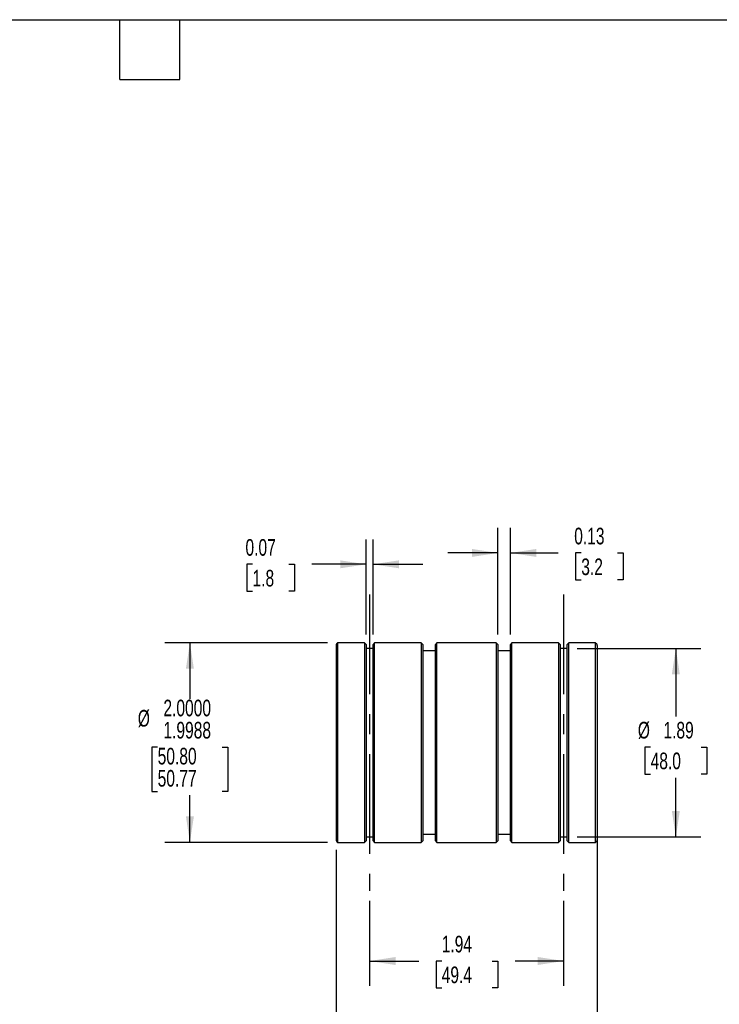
# Model space of a CAD drawing. Header units: inches. Extents: x 0.5 to 21.5, y 0.5 to 16.5.
# Tile 3 of 4: x 9.7 to 16.7, y 6.6 to 16.5. Entities that reach past the tile are written whole.
import ezdxf

# ---------------------------------------------------------------- set-up
doc = ezdxf.new("R2010")
doc.units = ezdxf.units.IN
doc.header["$LTSCALE"] = 2
doc.header["$MEASUREMENT"] = 0
doc.linetypes.add('CENTERX2', pattern=[0.8, 0.5, -0.1, 0.1, -0.1])
doc.layers.add('CENTER', color=40, linetype='CENTERX2')
doc.layers.add('DIMENSIONS', color=140, linetype='Continuous', lineweight=25)
doc.layers.add('TEXT', color=140, linetype='Continuous', lineweight=25)
doc.styles.add('SLDTEXTSTYLE0', font='TXT', dxfattribs={"width": 0.7})
doc.dimstyles.new('SLDDIMSTYLE1', dxfattribs={"dimtxt": 0.169922, "dimasz": 0.26, "dimexe": 0, "dimexo": 0.0625, "dimgap": 0.04248, "dimtad": 0, "dimtih": 1, "dimtoh": 1, "dimrnd": 1e-09, "dimdsep": 46, "dimtxsty": 'SLDTEXTSTYLE0', "dimsah": 1, "dimcen": 0.09, "dimadec": 0, "dimazin": 2, "dimtfac": 1, "dimtmove": 0, "dimatfit": 0, "dimfxl": 0, "dimfrac": 2, "dimtolj": 1, "dimtzin": 12, "dimarcsym": 0})
doc.dimstyles.new('SLDDIMSTYLE2', dxfattribs={"dimtxt": 0.169922, "dimasz": 0.26, "dimexe": 0, "dimexo": 0.0625, "dimgap": 0.04248, "dimtad": 0, "dimtih": 1, "dimtoh": 1, "dimrnd": 1e-09, "dimzin": 12, "dimdsep": 46, "dimtxsty": 'SLDTEXTSTYLE0', "dimsah": 1, "dimcen": 0.09, "dimadec": 0, "dimazin": 3, "dimtfac": 1, "dimtofl": 0, "dimtmove": 0, "dimatfit": 3, "dimfxl": 0, "dimfrac": 2, "dimtolj": 1, "dimtzin": 12, "dimarcsym": 0})
doc.dimstyles.new('SLDDIMSTYLE3', dxfattribs={"dimtxt": 0.169922, "dimasz": 0.26, "dimexe": 0, "dimexo": 0.0625, "dimgap": 0.04248, "dimtad": 0, "dimtih": 1, "dimtoh": 1, "dimdec": 4, "dimrnd": 1e-09, "dimzin": 4, "dimdsep": 46, "dimtxsty": 'SLDTEXTSTYLE0', "dimsah": 1, "dimcen": 0.09, "dimadec": 0, "dimazin": 1, "dimlim": 1, "dimtm": 0.0012, "dimtfac": 1, "dimtdec": 4, "dimtofl": 0, "dimtmove": 0, "dimatfit": 3, "dimfxl": 0, "dimfrac": 2, "dimtolj": 1, "dimtzin": 4, "dimarcsym": 0})

# ---------------------------------------------------------------- blocks, each defined once
blk = doc.blocks.new('_D_1')
at = {"layer": 'DIMENSIONS'}
for p, q in [((13.1667, 10.339), (13.1667, 11.2919)), ((13.2362, 10.339), (13.2362, 11.2919)), ((12.0285, 11.0419), (11.9714, 11.0419)), ((11.9714, 11.0419), (11.9714, 10.7718)), ((12.392, 11.0419), (12.4491, 11.0419)), ((12.4491, 11.0419), (12.4491, 10.7718)), ((13.1667, 11.0419), (12.6223, 11.0419)), ((13.2362, 11.0419), (13.7362, 11.0419)), ((11.9714, 10.7718), (12.0285, 10.7718)), ((12.4491, 10.7718), (12.392, 10.7718))]:
    blk.add_line(p, q, dxfattribs=at)
for points in [[(13.1667, 11.0419), (12.9067, 11.0819), (12.9067, 11.0019)], [(13.2362, 11.0419), (13.4962, 11.0019), (13.4962, 11.0819)]]:
    blk.add_solid(points, dxfattribs=at)
at = {"layer": 'DIMENSIONS', "char_height": 0.16667, "attachment_point": 1, "style": 'SLDTEXTSTYLE0'}
for s, insert in [('0.07', (11.9578, 11.2947)), ('1.8', (12.0285, 10.9866))]:
    blk.add_mtext(s, dxfattribs=dict(at, insert=insert))
blk = doc.blocks.new('_D_2')
at = {"layer": 'DIMENSIONS'}
for p, q in [((14.4862, 10.339), (14.4862, 11.4059)), ((14.6122, 10.339), (14.6122, 11.4059)), ((14.4862, 11.1559), (13.9862, 11.1559)), ((14.6122, 11.1559), (15.0922, 11.1559)), ((15.3224, 11.1559), (15.2653, 11.1559)), ((15.2653, 11.1559), (15.2653, 10.8858)), ((15.686, 11.1559), (15.743, 11.1559)), ((15.743, 11.1559), (15.743, 10.8858)), ((15.2653, 10.8858), (15.3224, 10.8858)), ((15.743, 10.8858), (15.686, 10.8858))]:
    blk.add_line(p, q, dxfattribs=at)
for points in [[(14.4862, 11.1559), (14.2262, 11.1959), (14.2262, 11.1159)], [(14.6122, 11.1559), (14.8722, 11.1159), (14.8722, 11.1959)]]:
    blk.add_solid(points, dxfattribs=at)
at = {"layer": 'DIMENSIONS', "char_height": 0.16667, "attachment_point": 1, "style": 'SLDTEXTSTYLE0'}
for s, insert in [('0.13', (15.2517, 11.4088)), ('3.2', (15.3224, 11.1007))]:
    blk.add_mtext(s, dxfattribs=dict(at, insert=insert))
blk = doc.blocks.new('_D_3')
at = {"layer": 'DIMENSIONS'}
for p, q in [((15.2807, 10.1994), (16.5199, 10.1994)), ((16.2699, 10.1994), (16.2699, 9.5184)), ((16.0174, 9.2103), (15.9603, 9.2103)), ((15.9603, 9.2103), (15.9603, 8.9402)), ((16.5223, 9.2103), (16.5794, 9.2103)), ((16.5794, 9.2103), (16.5794, 8.9402)), ((15.9603, 8.9402), (16.0174, 8.9402)), ((16.2699, 8.3104), (16.2699, 8.9022)), ((16.5794, 8.9402), (16.5223, 8.9402)), ((15.2807, 8.3104), (16.5199, 8.3104))]:
    blk.add_line(p, q, dxfattribs=at)
for points in [[(16.2699, 10.1994), (16.2299, 9.9394), (16.3099, 9.9394)], [(16.2699, 8.3104), (16.3099, 8.5704), (16.2299, 8.5704)]]:
    blk.add_solid(points, dxfattribs=at)
at = {"layer": 'DIMENSIONS', "char_height": 0.16667, "attachment_point": 1, "style": 'SLDTEXTSTYLE0'}
for s, insert in [('%%c', (15.8891, 9.4632)), ('1.89', (16.1457, 9.4632)), ('48.0', (16.0174, 9.1551))]:
    blk.add_mtext(s, dxfattribs=dict(at, insert=insert))
blk = doc.blocks.new('_D_4')
at = {"layer": 'DIMENSIONS'}
for p, q in [((13.2015, 7.6709), (13.2015, 6.8163)), ((15.146, 7.6709), (15.146, 6.8163)), ((13.2015, 7.0663), (13.6937, 7.0663)), ((13.924, 7.0663), (13.8669, 7.0663)), ((13.8669, 7.0663), (13.8669, 6.7963)), ((14.4289, 7.0663), (14.486, 7.0663)), ((14.486, 7.0663), (14.486, 6.7963)), ((15.146, 7.0663), (14.6591, 7.0663)), ((13.8669, 6.7963), (13.924, 6.7963)), ((14.486, 6.7963), (14.4289, 6.7963))]:
    blk.add_line(p, q, dxfattribs=at)
for points in [[(13.2015, 7.0663), (13.4615, 7.0263), (13.4615, 7.1063)], [(15.146, 7.0663), (14.886, 7.1063), (14.886, 7.0263)]]:
    blk.add_solid(points, dxfattribs=at)
at = {"layer": 'DIMENSIONS', "char_height": 0.16667, "attachment_point": 1, "style": 'SLDTEXTSTYLE0'}
for s, insert in [('1.94', (13.924, 7.3192)), ('49.4', (13.924, 7.0111))]:
    blk.add_mtext(s, dxfattribs=dict(at, insert=insert))
blk = doc.blocks.new('_D_5')
at = {"layer": 'DIMENSIONS'}
for p, q in [((15.4825, 8.5074), (15.4825, 5.8007)), ((12.865, 8.1819), (12.865, 5.8007)), ((12.865, 6.0507), (13.6937, 6.0507)), ((13.924, 6.0507), (13.8669, 6.0507)), ((13.8669, 6.0507), (13.8669, 5.7806)), ((14.4289, 6.0507), (14.486, 6.0507)), ((14.486, 6.0507), (14.486, 5.7806)), ((15.4825, 6.0507), (14.6591, 6.0507)), ((13.8669, 5.7806), (13.924, 5.7806)), ((14.486, 5.7806), (14.4289, 5.7806))]:
    blk.add_line(p, q, dxfattribs=at)
for points in [[(12.865, 6.0507), (13.125, 6.0107), (13.125, 6.0907)], [(15.4825, 6.0507), (15.2225, 6.0907), (15.2225, 6.0107)]]:
    blk.add_solid(points, dxfattribs=at)
at = {"layer": 'DIMENSIONS', "char_height": 0.16667, "attachment_point": 1, "style": 'SLDTEXTSTYLE0'}
for s, insert in [('2.62', (13.924, 6.3036)), ('66.5', (13.924, 5.9955))]:
    blk.add_mtext(s, dxfattribs=dict(at, insert=insert))
blk = doc.blocks.new('_D_6')
at = {"layer": 'DIMENSIONS'}
for p, q in [((12.7809, 10.2545), (11.151, 10.2545)), ((11.401, 10.2545), (11.401, 9.6928)), ((11.0779, 9.2103), (11.0208, 9.2103)), ((11.0208, 9.2103), (11.0208, 8.7658)), ((11.7242, 9.2103), (11.7813, 9.2103)), ((11.7813, 9.2103), (11.7813, 8.7658)), ((11.0208, 8.7658), (11.0779, 8.7658)), ((11.401, 8.2554), (11.401, 8.7278)), ((11.7813, 8.7658), (11.7242, 8.7658)), ((12.7809, 8.2554), (11.151, 8.2554))]:
    blk.add_line(p, q, dxfattribs=at)
for points in [[(11.401, 10.2545), (11.361, 9.9945), (11.441, 9.9945)], [(11.401, 8.2554), (11.441, 8.5154), (11.361, 8.5154)]]:
    blk.add_solid(points, dxfattribs=at)
at = {"layer": 'DIMENSIONS', "char_height": 0.16667, "attachment_point": 1, "style": 'SLDTEXTSTYLE0'}
for s, insert in [('2.0000', (11.1355, 9.6854)), ('%%c', (10.8789, 9.5823)), ('1.9988', (11.1355, 9.4632)), ('50.80', (11.0779, 9.2029)), ('50.77', (11.0779, 8.9807))]:
    blk.add_mtext(s, dxfattribs=dict(at, insert=insert))

msp = doc.modelspace()

# ---------------------------------------------------------------- linework, layer by layer
for p, q in [((12.86497, 10.22795), (12.86497, 8.2819)), ((13.15122, 10.25445), (12.88091, 10.25445)), ((12.88091, 10.25445), (12.88091, 8.2554)), ((13.16672, 10.23895), (13.15122, 10.25445)), ((13.15122, 10.25445), (13.15122, 9.25493)), ((13.16672, 10.23895), (13.16672, 9.25493)), ((13.23622, 10.19943), (13.16672, 10.19943)), ((13.25172, 10.25445), (13.23622, 10.23895)), ((13.23622, 8.2709), (13.23622, 10.23895)), ((13.71972, 10.25445), (13.25172, 10.25445)), ((13.25172, 8.2554), (13.25172, 10.25445)), ((13.73522, 10.23895), (13.71972, 10.25445)), ((13.71972, 10.25445), (13.71972, 9.25493)), ((13.73522, 10.23895), (13.73522, 9.25493)), ((13.86122, 10.17393), (13.73522, 10.17393)), ((13.87672, 10.25445), (13.86122, 10.23895)), ((13.86122, 8.2709), (13.86122, 10.23895)), ((14.47072, 10.25445), (13.87672, 10.25445)), ((13.87672, 8.2554), (13.87672, 10.25445)), ((14.48622, 10.23895), (14.47072, 10.25445)), ((14.47072, 10.25445), (14.47072, 9.25493)), ((14.48622, 10.23895), (14.48622, 9.25493)), ((14.61222, 10.17393), (14.48622, 10.17393)), ((14.62772, 10.25445), (14.61222, 10.23895)), ((14.61222, 8.2709), (14.61222, 10.23895)), ((15.09572, 10.25445), (14.62772, 10.25445)), ((14.62772, 8.2554), (14.62772, 10.25445)), ((15.11122, 10.23895), (15.09572, 10.25445)), ((15.09572, 10.25445), (15.09572, 9.25493)), ((15.11122, 10.23895), (15.11122, 9.25493)), ((15.18072, 10.19943), (15.11122, 10.19943)), ((15.19622, 10.25445), (15.18072, 10.23895)), ((15.18072, 8.2709), (15.18072, 10.23895)), ((15.46653, 10.25445), (15.19622, 10.25445)), ((15.19622, 8.2554), (15.19622, 10.25445)), ((15.46653, 8.2554), (15.46653, 10.25445)), ((15.48247, 10.22795), (15.48247, 8.2819)), ((13.15122, 9.25493), (13.15122, 8.2554)), ((13.16672, 9.25493), (13.16672, 8.2709)), ((13.71972, 9.25493), (13.71972, 8.2554)), ((13.73522, 9.25493), (13.73522, 8.2709)), ((14.47072, 9.25493), (14.47072, 8.2554)), ((14.48622, 9.25493), (14.48622, 8.2709)), ((15.09572, 9.25493), (15.09572, 8.2554)), ((15.11122, 9.25493), (15.11122, 8.2709)), ((13.16672, 8.31043), (13.23622, 8.31043)), ((13.73522, 8.33593), (13.86122, 8.33593)), ((14.48622, 8.33593), (14.61222, 8.33593)), ((15.11122, 8.31043), (15.18072, 8.31043)), ((12.88091, 8.2554), (13.15122, 8.2554)), ((13.15122, 8.2554), (13.16672, 8.2709)), ((13.23622, 8.2709), (13.25172, 8.2554)), ((13.25172, 8.2554), (13.71972, 8.2554)), ((13.71972, 8.2554), (13.73522, 8.2709)), ((13.86122, 8.2709), (13.87672, 8.2554)), ((13.87672, 8.2554), (14.47072, 8.2554)), ((14.47072, 8.2554), (14.48622, 8.2709)), ((14.61222, 8.2709), (14.62772, 8.2554)), ((14.62772, 8.2554), (15.09572, 8.2554)), ((15.09572, 8.2554), (15.11122, 8.2709)), ((15.18072, 8.2709), (15.19622, 8.2554)), ((15.19622, 8.2554), (15.46653, 8.2554))]:
    msp.add_line(p, q)
for centre, start, end in [((12.89497, 10.22795), 117.952887, 180), ((15.45247, 10.22795), 0, 62.047113), ((12.89497, 8.2819), 180, 242.047113), ((15.45247, 8.2819), 297.952887, 0)]:
    msp.add_arc(centre, 0.03, start, end)
at = {"layer": 'CENTER'}
for p, q in [((13.20147, 10.73895), (13.20147, 7.7709)), ((15.14597, 10.73895), (15.14597, 7.7709))]:
    msp.add_line(p, q, dxfattribs=at)
at = {"layer": 'TEXT'}
for p, q in [((0.5, 16.5), (21.5, 16.5)), ((10.7, 15.9), (10.7, 16.5)), ((11.3, 15.9), (11.3, 16.5)), ((10.7, 15.9), (11.3, 15.9))]:
    msp.add_line(p, q, dxfattribs=at)

# ---------------------------------------------------------------- dimensions: what is measured, and where the dimension line sits
at = {"layer": 'DIMENSIONS'}
for base, p1, p2, dimstyle, picture, middle in [((14.61222, 11.15591), (14.48622, 10.23895), (14.61222, 10.23895), 'SLDDIMSTYLE1', '_D_2', (15.5042, 11.15591)), ((13.23622, 11.04185), (13.16672, 10.23895), (13.23622, 10.23895), 'SLDDIMSTYLE1', '_D_1', (12.21024, 11.04185)), ((12.86497, 6.05068), (15.48247, 8.60743), (12.86497, 8.2819), 'SLDDIMSTYLE2', '_D_5', (14.17642, 6.05068)), ((13.20147, 7.06633), (15.14597, 7.7709), (13.20147, 7.7709), 'SLDDIMSTYLE2', '_D_4', (14.17642, 7.06633))]:
    dim = msp.add_linear_dim(base=base, p1=p1, p2=p2, dimstyle=dimstyle, dxfattribs=at)
    dim.commit()
    dim.dimension.update_dxf_attribs({"geometry": picture, "text_midpoint": middle, "dimtype": 160})
for base, p1, p2, dimstyle, picture, middle in [((11.4010443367, 8.2554031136), (12.8809081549, 10.2544531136), (12.8809081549, 8.2554031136), 'SLDDIMSTYLE3', '_D_6', (11.4010443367, 9.2102685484)), ((16.26987, 8.31043), (15.18072, 10.19943), (15.18072, 8.31043), 'SLDDIMSTYLE2', '_D_3', (16.26987, 9.21027))]:
    dim = msp.add_linear_dim(base=base, p1=p1, p2=p2, angle=90, text='%%c<>', dimstyle=dimstyle, dxfattribs=at)
    dim.commit()
    dim.dimension.update_dxf_attribs({"geometry": picture, "text_midpoint": middle, "dimtype": 160})

doc.saveas('drawing.dxf')
